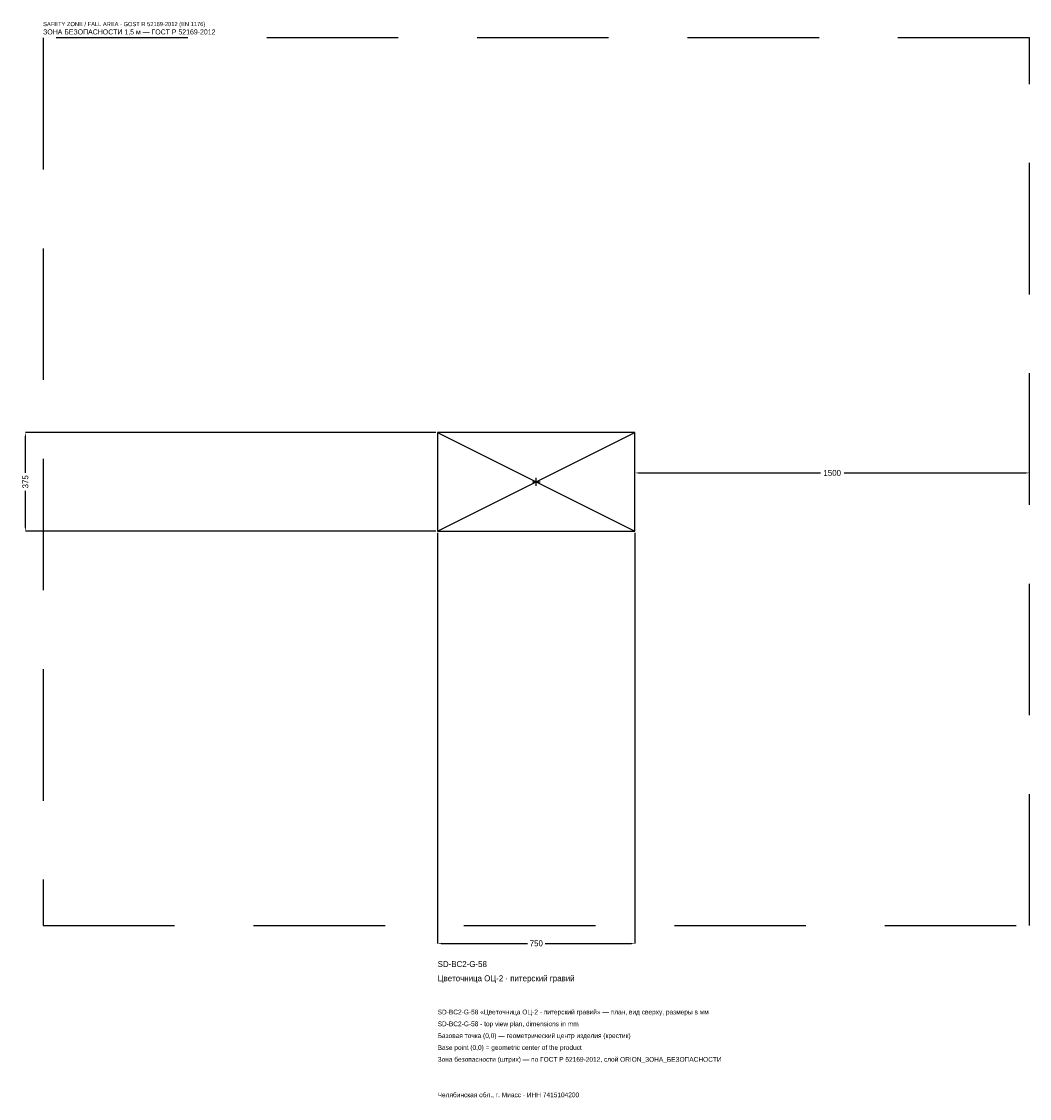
# Model space of a CAD drawing. Header units: metres. Extents: x -1957 to 1875, y -2345 to 1750.
import ezdxf

# ---------------------------------------------------------------- set-up
doc = ezdxf.new("R2010")
doc.units = ezdxf.units.M
doc.linetypes.add('DASHED', pattern=[800, 500, -300])
for name, color, linetype in [('ЗСК_ДАННЫЕ', 3, 'Continuous'), ('ЗСК_ЗОНА_БЕЗОПАСНОСТИ', 1, 'Continuous'), ('ЗСК_КОНТУР', 7, 'Continuous'), ('ЗСК_РАЗМЕРЫ', 8, 'Continuous')]:
    doc.layers.add(name, color=color, linetype=linetype)
doc.dimstyles.new('ORION', dxfattribs={"dimtxt": 22.5, "dimasz": 13.5, "dimexe": 1.25, "dimexo": 6.75, "dimtad": 1, "dimdec": 0, "dimcen": 2.5, "dimazin": 3, "dimtfac": 1, "dimtmove": 0, "dimatfit": 3})

# ---------------------------------------------------------------- blocks, each defined once
blk = doc.blocks.new('_CLOSEDFILLED')
at = {"color": 0, "linetype": 'BYBLOCK'}
blk.add_solid([(-1, 0.16), (0, 0), (-1, -0.16)], dxfattribs=at)
blk = doc.blocks.new('*D1')
for p, q in [((-375, -194.25), (-375, -1755)), ((375, -194.25), (375, -1755)), ((-361.5, -1755), (-33.75, -1755)), ((33.75, -1755), (361.5, -1755))]:
    blk.add_line(p, q)
at = {"layer": 'Defpoints'}
for p in [(-375, -187.5), (375, -187.5), (-375, -1755)]:
    blk.add_point(p, dxfattribs=at)
at = {"layer": 'ЗСК_РАЗМЕРЫ', "xscale": 13.5, "yscale": 13.5, "rotation": 180}
blk.add_blockref('_CLOSEDFILLED', (-375, -1755), dxfattribs=at)
at = {"layer": 'ЗСК_РАЗМЕРЫ', "xscale": 13.5, "yscale": 13.5}
blk.add_blockref('_CLOSEDFILLED', (375, -1755), dxfattribs=at)
at = {"layer": 'ЗСК_РАЗМЕРЫ', "insert": (0, -1755), "char_height": 22.5, "attachment_point": 5}
blk.add_mtext('750', dxfattribs=at)
blk = doc.blocks.new('*D2')
for p, q in [((-381.75, 187.5), (-1942.5, 187.5)), ((-1942.5, 33.75), (-1942.5, 174)), ((-1942.5, -174), (-1942.5, -33.75)), ((-381.75, -187.5), (-1942.5, -187.5))]:
    blk.add_line(p, q)
at = {"layer": 'Defpoints'}
for p in [(-375, 187.5), (-1942.5, -187.5), (-375, -187.5)]:
    blk.add_point(p, dxfattribs=at)
at = {"layer": 'ЗСК_РАЗМЕРЫ', "xscale": 13.5, "yscale": 13.5}
for p, rotation in [((-1942.5, 187.5), 90), ((-1942.5, -187.5), 270)]:
    blk.add_blockref('_CLOSEDFILLED', p, dxfattribs=dict(at, rotation=rotation))
at = {"layer": 'ЗСК_РАЗМЕРЫ', "insert": (-1942.5, 0), "char_height": 22.5, "attachment_point": 5, "rotation": 90}
blk.add_mtext('375', dxfattribs=at)
blk = doc.blocks.new('*D3')
for p, q in [((375, 6.75), (375, 33.75)), ((388.5, 33.75), (1080, 33.75)), ((1170, 33.75), (1861.5, 33.75)), ((1875, 6.75), (1875, 33.75))]:
    blk.add_line(p, q)
at = {"layer": 'Defpoints'}
for p in [(375, 33.75), (375, 0), (1875, 0)]:
    blk.add_point(p, dxfattribs=at)
at = {"layer": 'ЗСК_РАЗМЕРЫ', "xscale": 13.5, "yscale": 13.5, "rotation": 180}
blk.add_blockref('_CLOSEDFILLED', (375, 33.75), dxfattribs=at)
at = {"layer": 'ЗСК_РАЗМЕРЫ', "xscale": 13.5, "yscale": 13.5}
blk.add_blockref('_CLOSEDFILLED', (1875, 33.75), dxfattribs=at)
at = {"layer": 'ЗСК_РАЗМЕРЫ', "insert": (1125, 33.75), "char_height": 22.5, "attachment_point": 5}
blk.add_mtext('1500', dxfattribs=at)
blk = doc.blocks.new('ОРИОН SD-BC2-G-58 Цветочница ОЦ-2 · питерский гравий')
at = {"layer": 'ЗСК_ЗОНА_БЕЗОПАСНОСТИ', "linetype": 'DASHED'}
blk.add_lwpolyline([(-1875, -1687.5), (1875, -1687.5), (1875, 1687.5), (-1875, 1687.5)], close=True, dxfattribs=at)
at = {"layer": 'ЗСК_КОНТУР'}
for p, q in [((-375, -187.5), (375, 187.5)), ((-375, 187.5), (375, -187.5))]:
    blk.add_line(p, q, dxfattribs=at)
blk.add_lwpolyline([(-375, -187.5), (375, -187.5), (375, 187.5), (-375, 187.5)], close=True, dxfattribs=at)
at = {"layer": 'ЗСК_РАЗМЕРЫ'}
for p, q in [((-15, 0), (15, 0)), ((0, -15), (0, 15))]:
    blk.add_line(p, q, dxfattribs=at)
at = {"layer": 'ЗСК_ДАННЫЕ'}
for tag, p in [('АРТИКУЛ', (-375, -1845)), ('НАИМЕНОВАНИЕ', (-375, -1899))]:
    blk.add_attdef(tag, p, '', height=22.5, dxfattribs=at)
at = {"layer": 'ЗСК_ДАННЫЕ', "flags": 1}
for tag, p in [('ПРОИЗВОДИТЕЛЬ', (-375, -1953)), ('ТЕЛЕФОН', (-375, -2007)), ('САЙТ', (-375, -2115)), ('АДРЕС', (-375, -2169)), ('РЕКВИЗИТЫ', (-375, -2223)), ('ГАБАРИТЫ', (-375, -2277)), ('ЗОНА_БЕЗОПАСНОСТИ', (-375, -2331))]:
    blk.add_attdef(tag, p, '', height=22.5, dxfattribs=at)
at = {"layer": 'ЗСК_ЗОНА_БЕЗОПАСНОСТИ', "color": 1}
for s, height, p in [('SAFETY ZONE / FALL AREA - GOST R 52169-2012 (EN 1176)', 15.75, (-1875, 1732.5)), ('ЗОНА БЕЗОПАСНОСТИ 1,5 м — ГОСТ Р 52169-2012', 19.125, (-1875, 1701))]:
    blk.add_text(s, height=height, dxfattribs=at).set_placement(p)
at = {"layer": 'ЗСК_РАЗМЕРЫ'}
dim = blk.add_linear_dim(base=(-1942.5, -187.5), p1=(-375, -187.5), p2=(-375, 187.5), angle=90, dimstyle='ORION', dxfattribs=at)
dim.commit()
dim.dimension.update_dxf_attribs({"geometry": '*D2', "text_midpoint": (-1942.5, 0)})
for base, p1, p2, picture, middle in [((375, 33.8), (375, 0), (1875, 0), '*D3', (1125, 33.8)), ((-375, -1755), (-375, -187.5), (375, -187.5), '*D1', (0, -1755))]:
    dim = blk.add_linear_dim(base=base, p1=p1, p2=p2, dimstyle='ORION', dxfattribs=at)
    dim.commit()
    dim.dimension.update_dxf_attribs({"geometry": picture, "text_midpoint": middle})

msp = doc.modelspace()

# ---------------------------------------------------------------- block references
msp.add_blockref('ОРИОН SD-BC2-G-58 Цветочница ОЦ-2 · питерский гравий', (0, 0)).add_auto_attribs({'АРТИКУЛ': 'SD-BC2-G-58', 'НАИМЕНОВАНИЕ': 'Цветочница ОЦ-2 · питерский гравий'})

# ---------------------------------------------------------------- texts
at = {"layer": 'ЗСК_ДАННЫЕ', "color": 3}
for s, p in [('SD-BC2-G-58 «Цветочница ОЦ-2 · питерский гравий» — план, вид сверху, размеры в мм', (-375, -2025)), ('SD-BC2-G-58 - top view plan, dimensions in mm', (-375, -2070)), ('Челябинская обл., г. Миасс · ИНН 7415104200', (-375, -2340))]:
    msp.add_text(s, height=18, dxfattribs=at).set_placement(p)
at = {"layer": 'ЗСК_ДАННЫЕ', "color": 7}
for s, p in [('Базовая точка (0,0) — геометрический центр изделия (крестик)', (-375, -2115)), ('Base point (0,0) = geometric center of the product', (-375, -2160))]:
    msp.add_text(s, height=18, dxfattribs=at).set_placement(p)
at = {"layer": 'ЗСК_ДАННЫЕ', "color": 1}
msp.add_text('Зона безопасности (штрих) — по ГОСТ Р 52169-2012, слой ORION_ЗОНА_БЕЗОПАСНОСТИ', height=18, dxfattribs=at).set_placement((-375, -2205))

doc.saveas('drawing.dxf')
